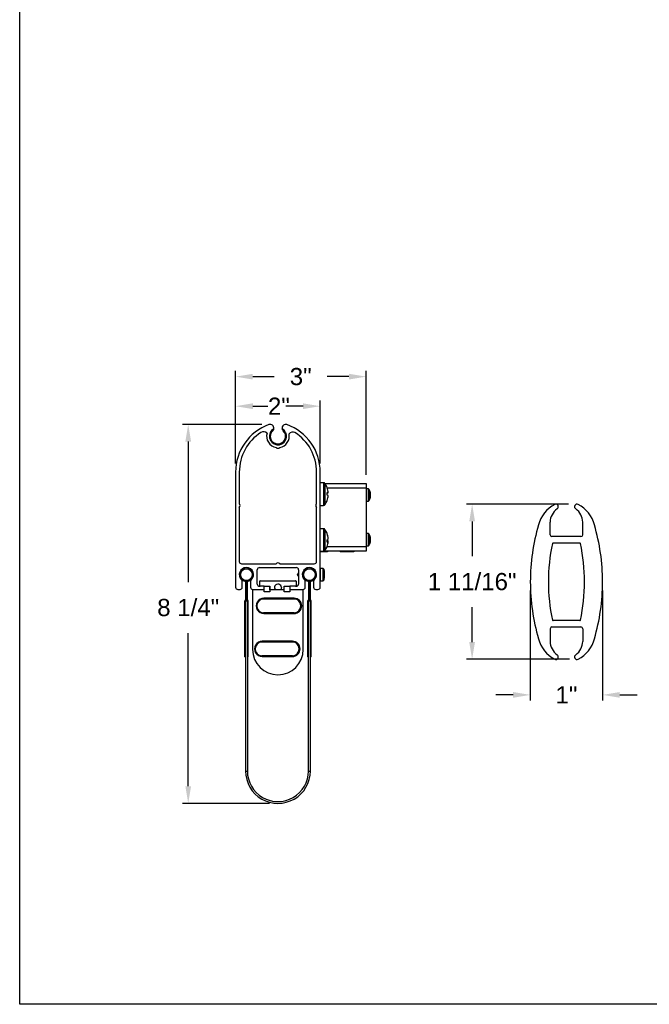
# Model space of a CAD drawing. Header units: inches. Extents: x 170 to 312, y 215 to 248.
# Tile 254 of 256: x 243.58 to 247.01, y 214.76 to 220.12. Entities that reach past the tile are written whole.
import ezdxf

# ---------------------------------------------------------------- set-up
doc = ezdxf.new("R2010")
doc.units = ezdxf.units.IN
doc.header["$LTSCALE"] = 0.25
doc.header["$MEASUREMENT"] = 0
doc.layers.add('ANNOTATIONS', color=1, linetype='Continuous')
doc.layers.add('DETAILS', color=4, linetype='Continuous')
doc.styles.add('ARIAL', font='arial.ttf', dxfattribs={"height": 0.09375})
doc.dimstyles.new('STANDARD$0', dxfattribs={"dimtxt": 0.09375, "dimasz": 0.09375, "dimexe": 0.03125, "dimexo": 0.046875, "dimgap": 0.09, "dimtad": 0, "dimtih": 1, "dimtoh": 1, "dimdec": 4, "dimzin": 0, "dimdsep": 46, "dimtxsty": 'ARIAL', "dimcen": 0.09, "dimadec": 0, "dimazin": 0, "dimtfac": 1, "dimtdec": 4, "dimtofl": 0, "dimtmove": 0, "dimatfit": 1, "dimfxl": 1, "dimtolj": 1, "dimtzin": 0, "dimarcsym": 0})

# ---------------------------------------------------------------- blocks, each defined once
blk = doc.blocks.new('*D253')
at = {"layer": 'ANNOTATIONS', "color": 0, "lineweight": -2, "transparency": 16777216}
for p, q in [((246.5681, 217.484), (246.0117, 217.484)), ((246.0429, 217.3902), (246.0429, 217.1998)), ((246.0429, 216.7324), (246.0429, 216.9228)), ((246.5738, 216.6387), (246.0117, 216.6387))]:
    blk.add_line(p, q, dxfattribs=at)
at = {"layer": 'ANNOTATIONS', "color": 0, "transparency": 16777216}
for points in [[(246.0273, 217.3902), (246.0585, 217.3902), (246.0429, 217.484)], [(246.0273, 216.7324), (246.0585, 216.7324), (246.0429, 216.6387)]]:
    blk.add_solid(points, dxfattribs=at)
at = {"layer": 'defpoints', "color": 0, "transparency": 16777216}
for p in [(246.6149, 217.484), (246.0429, 216.6387), (246.6207, 216.6387)]:
    blk.add_point(p, dxfattribs=at)
at = {"layer": 'ANNOTATIONS', "color": 0, "transparency": 16777216, "insert": (246.0429, 217.0613), "char_height": 0.09375, "attachment_point": 5, "style": 'ARIAL'}
blk.add_mtext('\\A1;1 11/16"', dxfattribs=at)
blk = doc.blocks.new('*D254')
at = {"layer": 'ANNOTATIONS', "color": 0, "lineweight": -2, "transparency": 16777216}
for p, q in [((246.3598, 217.0138), (246.3598, 216.4133)), ((246.7535, 217.0138), (246.7535, 216.4133)), ((246.2661, 216.4446), (246.1723, 216.4446)), ((246.8473, 216.4446), (246.941, 216.4446))]:
    blk.add_line(p, q, dxfattribs=at)
at = {"layer": 'ANNOTATIONS', "color": 0, "transparency": 16777216}
for points in [[(246.2661, 216.4602), (246.2661, 216.429), (246.3598, 216.4446)], [(246.8473, 216.4602), (246.8473, 216.429), (246.7535, 216.4446)]]:
    blk.add_solid(points, dxfattribs=at)
at = {"layer": 'defpoints', "color": 0, "transparency": 16777216}
for p in [(246.3598, 217.0607), (246.7535, 217.0607), (246.7535, 216.4446)]:
    blk.add_point(p, dxfattribs=at)
at = {"layer": 'ANNOTATIONS', "color": 0, "transparency": 16777216, "insert": (246.5567, 216.4446), "char_height": 0.09375, "attachment_point": 5, "style": 'ARIAL'}
blk.add_mtext('\\A1;1"', dxfattribs=at)
blk = doc.blocks.new('*D200')
at = {"layer": 'ANNOTATIONS', "color": 0, "lineweight": -2, "transparency": 16777216}
for p, q in [((244.8974, 217.9187), (244.4653, 217.9187)), ((244.4966, 217.8249), (244.4966, 217.0585)), ((244.4966, 215.947), (244.4966, 216.7816)), ((244.9384, 215.8533), (244.4653, 215.8533))]:
    blk.add_line(p, q, dxfattribs=at)
at = {"layer": 'ANNOTATIONS', "color": 0, "transparency": 16777216}
for points in [[(244.4809, 217.8249), (244.5122, 217.8249), (244.4966, 217.9187)], [(244.4809, 215.947), (244.5122, 215.947), (244.4966, 215.8533)]]:
    blk.add_solid(points, dxfattribs=at)
at = {"layer": 'defpoints', "color": 0, "transparency": 16777216}
for p in [(244.9442, 217.9187), (244.4966, 215.8533), (244.9853, 215.8533)]:
    blk.add_point(p, dxfattribs=at)
at = {"layer": 'ANNOTATIONS', "color": 0, "transparency": 16777216, "insert": (244.4966, 216.92), "char_height": 0.09375, "attachment_point": 5, "style": 'ARIAL'}
blk.add_mtext('\\A1;8 1/4"', dxfattribs=at)
blk = doc.blocks.new('*D201')
at = {"layer": 'ANNOTATIONS', "color": 0, "lineweight": -2, "transparency": 16777216}
for p, q in [((244.7548, 217.7059), (244.7548, 218.2098)), ((245.4658, 217.6436), (245.4658, 218.2098)), ((244.8485, 218.1786), (244.9654, 218.1786)), ((245.372, 218.1786), (245.2531, 218.1786))]:
    blk.add_line(p, q, dxfattribs=at)
at = {"layer": 'ANNOTATIONS', "color": 0, "transparency": 16777216}
for points in [[(244.8485, 218.1942), (244.8485, 218.163), (244.7548, 218.1786)], [(245.372, 218.1942), (245.372, 218.163), (245.4658, 218.1786)]]:
    blk.add_solid(points, dxfattribs=at)
at = {"layer": 'defpoints', "color": 0, "transparency": 16777216}
for p in [(244.7548, 218.1786), (244.7548, 217.659), (245.4658, 217.5967)]:
    blk.add_point(p, dxfattribs=at)
at = {"layer": 'ANNOTATIONS', "color": 0, "transparency": 16777216, "insert": (245.1093, 218.1786), "char_height": 0.09375, "attachment_point": 5, "style": 'ARIAL'}
blk.add_mtext('\\A1;3"', dxfattribs=at)

msp = doc.modelspace()

# ---------------------------------------------------------------- linework, layer by layer
at = {"layer": 'ANNOTATIONS'}
for p, q in [((244.75478, 217.70592), (244.75478, 218.04886)), ((245.21578, 217.70592), (245.21578, 218.04886)), ((244.84853, 218.01761), (244.92977, 218.01761)), ((245.12203, 218.01761), (245.02828, 218.01761))]:
    msp.add_line(p, q, dxfattribs=at)
for points in [[(244.84853, 218.03323), (244.84853, 218.00198), (244.75478, 218.01761)], [(245.12203, 218.03323), (245.12203, 218.00198), (245.21578, 218.01761)]]:
    msp.add_solid(points, dxfattribs=at)
at = {"layer": 'defpoints'}
msp.add_lwpolyline([(263.04861, 214.75854), (243.57874, 214.75854), (243.57874, 227.49365), (263.04861, 227.49365)], close=True, dxfattribs=at)
at = {"layer": 'DETAILS'}
for p, q in [((245.0189, 217.87869), (245.01401, 217.88423)), ((244.75478, 217.65904), (244.75478, 217.03124)), ((244.77478, 217.65904), (244.77478, 217.48588)), ((245.19578, 217.48588), (245.19578, 217.65904)), ((245.21578, 217.03124), (245.21578, 217.65904)), ((245.23398, 217.60024), (245.21578, 217.60024)), ((245.23398, 217.60024), (245.23398, 217.47724)), ((245.24099, 217.59674), (245.46578, 217.59674)), ((245.24112, 217.59655), (245.24112, 217.48094)), ((245.46578, 217.57174), (245.25375, 217.57174)), ((245.46578, 217.59674), (245.46578, 217.22764)), ((245.47662, 217.56749), (245.46578, 217.56749)), ((245.47662, 217.56749), (245.47662, 217.49999)), ((245.47967, 217.56593), (245.47967, 217.50156)), ((245.25315, 217.54567), (245.259, 217.54616)), ((245.259, 217.54574), (245.25317, 217.54528)), ((245.25897, 217.53133), (245.259, 217.53133)), ((245.48964, 217.52775), (245.48656, 217.52814)), ((245.48725, 217.53138), (245.48964, 217.53126)), ((245.48964, 217.53974), (245.48921, 217.53968)), ((244.77478, 217.46588), (244.77478, 217.17124)), ((245.19578, 217.17124), (245.19578, 217.46588)), ((245.21578, 217.47724), (245.23398, 217.47724)), ((245.46578, 217.49999), (245.47662, 217.49999)), ((245.23398, 217.35024), (245.21578, 217.35024)), ((245.23398, 217.35024), (245.23398, 217.22724)), ((245.24112, 217.34655), (245.24112, 217.23094)), ((246.46809, 217.3166), (246.46809, 217.3855)), ((246.64525, 217.3166), (246.64525, 217.3855)), ((245.259, 217.29694), (245.25883, 217.29692)), ((245.47662, 217.32438), (245.46578, 217.32438)), ((245.47662, 217.32438), (245.47662, 217.25688)), ((245.47967, 217.32282), (245.47967, 217.25845)), ((245.48725, 217.28827), (245.48964, 217.28814)), ((245.48964, 217.29663), (245.48921, 217.29657)), ((246.6354, 217.30676), (246.47792, 217.30676)), ((245.25278, 217.25264), (245.46578, 217.25264)), ((245.259, 217.28055), (245.25327, 217.28107)), ((245.25329, 217.28307), (245.259, 217.28268)), ((245.25883, 217.28056), (245.259, 217.28268)), ((245.46578, 217.25688), (245.47662, 217.25688)), ((245.48964, 217.28464), (245.48656, 217.28503)), ((246.48417, 217.27231), (246.62916, 217.27231)), ((245.21578, 217.22724), (245.23398, 217.22724)), ((245.25433, 217.22654), (245.21578, 217.22654)), ((245.25433, 217.22477), (245.21578, 217.22477)), ((245.46578, 217.22764), (245.23659, 217.22764)), ((245.25433, 217.22764), (245.25433, 217.22477)), ((245.32473, 217.22764), (245.32473, 217.22477)), ((245.39887, 217.22654), (245.32473, 217.22654)), ((245.39887, 217.22477), (245.32473, 217.22477)), ((245.40071, 217.22861), (245.39887, 217.22477)), ((245.39887, 217.22654), (245.39887, 217.22477)), ((244.78728, 217.15874), (244.97528, 217.15874)), ((244.87278, 217.04874), (244.87278, 217.12624)), ((244.88528, 217.13874), (245.08528, 217.13874)), ((244.99528, 217.15874), (245.18328, 217.15874)), ((245.09778, 217.12624), (245.09778, 217.04874)), ((245.23071, 217.13282), (245.21788, 217.13349)), ((245.21788, 217.066), (245.21788, 217.13349)), ((245.23071, 217.06667), (245.23071, 217.13282)), ((245.23519, 217.12941), (245.23519, 217.07008)), ((245.12117, 217.09001), (245.11901, 217.09001)), ((245.12137, 217.11017), (245.1192, 217.11017)), ((245.1192, 217.08931), (245.12137, 217.08931)), ((245.19253, 217.08451), (245.19353, 217.08282)), ((245.19435, 217.11017), (245.19345, 217.11017)), ((245.23822, 217.11775), (245.23822, 217.11801)), ((245.23822, 217.10279), (245.23944, 217.10292)), ((245.23822, 217.0967), (245.23822, 217.10279)), ((245.23822, 217.08148), (245.23822, 217.08174)), ((244.79128, 217.03124), (244.79128, 217.06196)), ((244.80876, 217.06318), (244.80876, 216.96475)), ((244.80876, 217.04883), (244.81368, 217.04883)), ((244.81368, 217.06318), (244.81368, 216.96475)), ((244.81387, 216.96475), (244.81387, 217.06318)), ((244.81387, 217.04883), (244.81879, 217.04883)), ((244.81879, 216.96475), (244.81879, 217.06318)), ((244.83628, 217.06196), (244.83628, 217.03124)), ((244.90953, 217.03624), (244.88528, 217.03624)), ((244.88685, 217.03821), (244.88685, 217.0638)), ((244.88882, 217.06577), (245.08173, 217.06577)), ((244.90953, 217.0365), (244.94078, 217.0365)), ((244.90953, 217.00525), (244.90953, 217.0365)), ((244.94078, 217.0365), (244.94078, 217.00525)), ((244.94098, 217.01656), (244.94098, 217.03428)), ((245.0189, 217.0365), (245.05015, 217.0365)), ((245.0189, 217.00525), (245.0189, 217.0365)), ((245.05015, 217.0365), (245.05015, 217.00525)), ((245.08528, 217.03624), (245.05015, 217.03624)), ((245.0837, 217.0638), (245.0837, 217.03821)), ((245.13428, 217.03124), (245.13428, 217.06196)), ((245.15176, 217.06318), (245.15176, 216.96475)), ((245.15176, 217.04883), (245.15668, 217.04883)), ((245.15668, 217.06318), (245.15668, 216.96475)), ((245.15687, 216.96475), (245.15687, 217.06318)), ((245.15687, 217.04883), (245.16179, 217.04883)), ((245.16179, 216.96475), (245.16179, 217.06318)), ((245.17928, 217.06196), (245.17928, 217.03124)), ((245.21788, 217.066), (245.23071, 217.06667)), ((244.76728, 217.01874), (244.77878, 217.01874)), ((244.84748, 217.01656), (244.84748, 216.69176)), ((244.90953, 217.01656), (244.84748, 217.01656)), ((244.84878, 217.01874), (244.90953, 217.01874)), ((245.07288, 216.96671), (244.89731, 216.9668)), ((244.90699, 216.96804), (245.08949, 216.96795)), ((245.07287, 216.9714), (244.9088, 216.9714)), ((244.94078, 217.00525), (244.90953, 217.00525)), ((245.0189, 217.01656), (244.94078, 217.01656)), ((245.05015, 217.00525), (245.0189, 217.00525)), ((245.05015, 217.01874), (245.12178, 217.01874)), ((245.12307, 217.01656), (245.05015, 217.01656)), ((245.12307, 216.69176), (245.12307, 217.01656)), ((245.19178, 217.01874), (245.20328, 217.01874)), ((244.82362, 216.95508), (244.80393, 216.95508)), ((244.80393, 216.95508), (244.80393, 216.65128)), ((244.80876, 216.96475), (244.80459, 216.95754)), ((244.80885, 216.95508), (244.80459, 216.95754)), ((244.80876, 216.96475), (244.81302, 216.96229)), ((244.80876, 216.96475), (244.81368, 216.96475)), ((244.81302, 216.96229), (244.80885, 216.95508)), ((244.80885, 216.95508), (244.80885, 216.0297)), ((244.81879, 216.96475), (244.81387, 216.96475)), ((244.81879, 216.96475), (244.81453, 216.96229)), ((244.8187, 216.95508), (244.81453, 216.96229)), ((244.8187, 216.95508), (244.82296, 216.95754)), ((244.8187, 216.95508), (244.8187, 216.0297)), ((244.82296, 216.95754), (244.81879, 216.96475)), ((244.82362, 216.65128), (244.82362, 216.95508)), ((245.16662, 216.95508), (245.14693, 216.95508)), ((245.14693, 216.95508), (245.14693, 216.65128)), ((245.15176, 216.96475), (245.14759, 216.95754)), ((245.15185, 216.95508), (245.14759, 216.95754)), ((245.15176, 216.96475), (245.15602, 216.96229)), ((245.15176, 216.96475), (245.15668, 216.96475)), ((245.15602, 216.96229), (245.15185, 216.95508)), ((245.15185, 216.0297), (245.15185, 216.95508)), ((245.16179, 216.96475), (245.15687, 216.96475)), ((245.16179, 216.96475), (245.15753, 216.96229)), ((245.1617, 216.95508), (245.15753, 216.96229)), ((245.1617, 216.95508), (245.16596, 216.95754)), ((245.1617, 216.0297), (245.1617, 216.95508)), ((245.16596, 216.95754), (245.16179, 216.96475)), ((245.16662, 216.65128), (245.16662, 216.95508)), ((244.90698, 216.89252), (245.07283, 216.89244)), ((245.07283, 216.89119), (244.90698, 216.89127)), ((244.90879, 216.88774), (245.07285, 216.88774)), ((246.46809, 216.80479), (246.46809, 216.73589)), ((246.47792, 216.81463), (246.6354, 216.81463)), ((246.62916, 216.84908), (246.48417, 216.84908)), ((246.64525, 216.80479), (246.64525, 216.73589)), ((245.06405, 216.73237), (244.88847, 216.73246)), ((244.89815, 216.7337), (245.08066, 216.73361)), ((245.06403, 216.73706), (244.89997, 216.73706)), ((244.80885, 216.65128), (244.80393, 216.65128)), ((244.82362, 216.65128), (244.8187, 216.65128)), ((244.89815, 216.65818), (245.064, 216.6581)), ((245.064, 216.65685), (244.89815, 216.65693)), ((244.89996, 216.6534), (245.06402, 216.6534)), ((245.15185, 216.65128), (245.14693, 216.65128)), ((245.16662, 216.65128), (245.1617, 216.65128)), ((244.80885, 216.0297), (244.8187, 216.0297)), ((245.15185, 216.0297), (245.1617, 216.0297))]:
    msp.add_line(p, q, dxfattribs=at)
at = {"layer": 'DETAILS', "flags": 128}
for points in [[(245.0189, 217.88661), (245.01847, 217.88704), (245.00816, 217.89486)], [(245.25311, 217.57352), (245.25319, 217.57354), (245.25325, 217.57354), (245.25328, 217.57352), (245.25329, 217.57348), (245.25328, 217.57342), (245.25325, 217.57334), (245.2532, 217.57327)], [(245.25324, 217.25389), (245.25319, 217.25371), (245.25311, 217.25353)], [(245.23944, 217.09657), (245.23933, 217.09658), (245.2392, 217.09659), (245.23907, 217.09661), (245.23892, 217.09662), (245.23876, 217.09664), (245.23859, 217.09666), (245.23842, 217.09668), (245.23822, 217.0967)], [(245.00403, 217.02952), (245.0026, 217.02235), (244.99882, 217.01656)], [(244.90698, 216.89252), (244.90698, 216.89228), (244.90698, 216.89204), (244.90698, 216.89183), (244.90698, 216.89164), (244.90698, 216.89148), (244.90698, 216.89137), (244.90698, 216.8913), (244.90698, 216.89127)], [(245.07283, 216.89244), (245.07283, 216.89219), (245.07283, 216.89196), (245.07283, 216.89174), (245.07283, 216.89155), (245.07283, 216.8914), (245.07283, 216.89128), (245.07283, 216.89121), (245.07283, 216.89119)], [(244.89815, 216.65818), (244.89815, 216.65794), (244.89815, 216.6577), (244.89815, 216.65749), (244.89815, 216.6573), (244.89815, 216.65714), (244.89815, 216.65703), (244.89815, 216.65696), (244.89815, 216.65693)], [(245.064, 216.6581), (245.064, 216.65785), (245.064, 216.65762), (245.064, 216.6574), (245.064, 216.65721), (245.064, 216.65706), (245.064, 216.65694), (245.064, 216.65687), (245.064, 216.65685)]]:
    msp.add_lwpolyline(points, dxfattribs=at)
at = {"layer": 'DETAILS'}
for centre in [(244.81378, 217.09974), (245.15678, 217.09974)]:
    msp.add_circle(centre, 0.03199, dxfattribs=at)
for centre, radius, start, end in [((245.02978, 217.65904), 0.275, 109.94857, 180), ((244.90738, 217.84693), 0.03087, 52.72883, 118.06154), ((244.94278, 217.89874), 0.02, 348.79499, 109.94857), ((244.98528, 217.85395), 0.04687, 119.21795, 44.9083), ((244.98528, 217.85395), 0.04175, 133.49246, 46.50781), ((245.02778, 217.89874), 0.02, 70.05143, 191.20501), ((244.94078, 217.65904), 0.275, 0, 70.05143), ((245.02978, 217.65904), 0.255, 122.47572, 180), ((244.98528, 217.85395), 0.06175, 163.49293, 260.68029), ((244.98528, 217.85395), 0.06175, 279.31971, 12.33784), ((245.06589, 217.85128), 0.02575, 62.71464, 141.98041), ((244.94078, 217.65904), 0.255, 0, 57.52428), ((244.98528, 217.80051), 0.0125, 216.8699, 323.1301), ((245.23398, 217.59149), 0.00875, 35.31577, 90), ((245.15953, 217.53874), 0.1, 20.34003, 35.31577), ((245.15921, 217.53897), 0.10005, 4.11917, 20.20228), ((245.47662, 217.56374), 0.00375, 35.6682, 90), ((245.43483, 217.53374), 0.0552, 12.33333, 35.6682), ((245.15953, 217.53874), 0.1, 324.68423, 339.65997), ((245.25446, 217.51711), 0.0294, 81.11336, 92.64181), ((245.1318, 217.53975), 0.12149, 356.82436, 3.17564), ((245.24946, 217.57571), 0.03145, 276.66302, 287.66939), ((245.24946, 217.50178), 0.03146, 72.33106, 83.33585), ((245.15892, 217.53896), 0.10034, 339.82505, 355.87732), ((245.15921, 217.53852), 0.10005, 339.79772, 355.88083), ((245.25269, 217.50392), 0.000602, 6.04076, 46.24537), ((245.1319, 217.53773), 0.12139, 357.76773, 0.47706), ((245.43483, 217.53374), 0.0552, 324.3318, 347.66667), ((245.44307, 217.53554), 0.04676, 5.14274, 21.91991), ((245.47672, 217.55137), 0.00987, 350.46581, 9.53419), ((245.44071, 217.53179), 0.04913, 5.18823, 21.42028), ((245.47693, 217.53943), 0.01311, 316.57927, 345.875), ((245.42898, 217.52646), 0.05761, 356.06223, 3.93777), ((245.47948, 217.53034), 0.01049, 311.65308, 345.69187), ((245.4794, 217.52899), 0.01049, 12.46636, 26.94318), ((245.44302, 217.53195), 0.04681, 347.66915, 354.85372), ((245.44148, 217.53558), 0.04836, 350.75184, 354.87191), ((244.76728, 217.47588), 0.0125, 306.8699, 53.1301), ((245.20328, 217.47588), 0.0125, 126.8699, 233.1301), ((245.23398, 217.48599), 0.00875, 270, 324.68423), ((245.47662, 217.50374), 0.00375, 270, 324.3318), ((246.57635, 217.32645), 0.1773, 118.17263, 165.53328), ((246.55666, 217.3855), 0.08858, 124.89672, 180), ((246.4984, 217.46995), 0.01403, 302.76057, 114.22678), ((246.61493, 217.46995), 0.01403, 65.77323, 237.23943), ((246.55666, 217.3855), 0.08858, 0, 55.10328), ((246.53698, 217.32645), 0.1773, 14.46672, 61.82737), ((245.23398, 217.34149), 0.00875, 35.31577, 90), ((245.15953, 217.28874), 0.1, 20.5151, 35.31577), ((247.45351, 217.0607), 1.0937, 163.53236, 180.0002), ((245.65982, 217.0607), 1.0937, 359.9998, 16.46765), ((245.16175, 217.28987), 0.09751, 4.16017, 20.46432), ((245.25057, 217.32296), 0.00273, 338.5551, 21.4449), ((245.16031, 217.28759), 0.09896, 4.17836, 20.32239), ((245.24883, 217.30196), 0.01244, 290.12839, 324.90176), ((245.13437, 217.28362), 0.11893, 356.79029, 3.20971), ((245.24883, 217.27553), 0.01244, 35.0985, 69.87136), ((245.47662, 217.32063), 0.00375, 35.6682, 90), ((245.43483, 217.29063), 0.0552, 12.33333, 35.6682), ((245.44307, 217.29243), 0.04676, 5.14271, 21.91989), ((245.47672, 217.30826), 0.00987, 350.46588, 9.53412), ((245.44071, 217.28868), 0.04913, 5.18825, 21.42029), ((245.47693, 217.29632), 0.01311, 316.57948, 345.87495), ((245.42898, 217.28335), 0.05761, 356.06223, 3.93777), ((245.4794, 217.28588), 0.01049, 12.46653, 26.94328), ((245.44148, 217.29247), 0.04836, 350.7519, 354.87192), ((246.47792, 217.3166), 0.00984, 180, 270), ((246.6354, 217.3166), 0.00984, 270, 0), ((245.15953, 217.28874), 0.1, 324.68423, 339.4849), ((245.25117, 217.28679), 0.01002, 281.16508, 321.46859), ((245.16175, 217.28762), 0.09751, 339.53567, 355.83984), ((245.47662, 217.26063), 0.00375, 270, 324.3318), ((245.43483, 217.29063), 0.0552, 324.3318, 347.66667), ((245.47948, 217.28723), 0.01049, 311.65339, 345.69157), ((245.44302, 217.28884), 0.04682, 347.66929, 354.85358), ((247.45352, 217.0607), 0.99528, 167.90769, 180.0002), ((246.48417, 217.26837), 0.00394, 90, 167.90769), ((246.62916, 217.26837), 0.00394, 12.09232, 90), ((245.65981, 217.0607), 0.99528, 359.99981, 12.09232), ((245.23398, 217.23599), 0.00875, 270, 324.68423), ((244.78728, 217.17124), 0.0125, 180, 270), ((244.81378, 217.09974), 0.039, 312.8133, 227.1867), ((244.81378, 217.09974), 0.03691, 277.81645, 262.18355), ((244.88528, 217.12624), 0.0125, 90, 180), ((244.98528, 217.15124), 0.0125, 36.8699, 143.1301), ((245.08528, 217.12624), 0.0125, 0, 90), ((245.15678, 217.09974), 0.039, 312.8133, 227.1867), ((245.15678, 217.09974), 0.03691, 277.81645, 262.18355), ((245.18328, 217.17124), 0.0125, 270, 0), ((245.21778, 217.13149), 0.002, 87, 180), ((245.23045, 217.12783), 0.005, 18.4974, 87), ((245.14651, 217.09974), 0.09351, 11.26195, 18.4974), ((245.14651, 217.09974), 0.09351, 341.5026, 348.73805), ((245.14621, 217.09975), 0.09376, 6.08087, 11.06999), ((245.14621, 217.09974), 0.09376, 348.93001, 353.91914), ((245.16009, 217.10235), 0.07969, 1.85081, 5.27754), ((245.22499, 217.10608), 0.01479, 347.66359, 355.51652), ((245.22499, 217.09341), 0.01479, 4.4834, 12.33653), ((245.16009, 217.09714), 0.07969, 354.72244, 358.14921), ((244.76728, 217.03124), 0.0125, 180, 270), ((244.77878, 217.03124), 0.0125, 270, 0), ((244.77878, 217.06196), 0.0125, 0, 47.1867), ((244.80876, 217.06318), 0.00492, 0, 82.18355), ((244.81879, 217.06318), 0.00492, 97.81645, 180), ((244.84878, 217.06196), 0.0125, 132.8133, 180), ((244.84878, 217.03124), 0.0125, 180, 270), ((244.88528, 217.04874), 0.0125, 180, 270), ((244.88882, 217.0638), 0.00197, 90, 180), ((244.88882, 217.03821), 0.00197, 180, 270), ((244.93902, 217.03428), 0.00197, 0, 26.61973), ((244.98528, 217.02952), 0.01875, 0, 223.73616), ((245.08173, 217.0638), 0.00197, 0, 90), ((245.08173, 217.03821), 0.00197, 270, 0), ((245.08528, 217.04874), 0.0125, 270, 0), ((245.12178, 217.03124), 0.0125, 270, 0), ((245.12178, 217.06196), 0.0125, 0, 47.1867), ((245.15176, 217.06318), 0.00492, 0, 82.18355), ((245.16179, 217.06318), 0.00492, 97.81645, 180), ((245.19178, 217.06196), 0.0125, 132.8133, 180), ((245.19178, 217.03124), 0.0125, 180, 270), ((245.20328, 217.03124), 0.0125, 270, 0), ((245.21778, 217.06799), 0.002, 180, 273), ((245.23045, 217.07166), 0.005, 273, 341.5026), ((247.45351, 217.06069), 1.0937, 179.99981, 196.46765), ((247.45352, 217.06069), 0.99528, 179.99981, 192.09232), ((245.65981, 217.06069), 0.99528, 347.90768, 0.00019), ((245.65982, 217.06069), 1.0937, 343.53235, 0.0002), ((244.90882, 216.92957), 0.04183, 89.9735, 270), ((244.907, 216.92966), 0.03839, 89.97083, 269.97083), ((244.907, 216.92966), 0.03714, 89.97083, 269.97083), ((245.07285, 216.92957), 0.03839, 269.97083, 89.97083), ((245.07285, 216.92957), 0.03714, 269.97083, 89.97083), ((245.07285, 216.92957), 0.04183, 270, 90), ((244.80885, 216.95508), 0.00492, 150, 180), ((244.80876, 216.96475), 0.00492, 330, 0), ((244.81879, 216.96475), 0.00492, 180, 210), ((244.8187, 216.95508), 0.00492, 0, 30), ((245.15185, 216.95508), 0.00492, 150, 180), ((245.15176, 216.96475), 0.00492, 330, 0), ((245.16179, 216.96475), 0.00492, 180, 210), ((245.1617, 216.95508), 0.00492, 0, 30), ((246.47792, 216.80479), 0.00984, 90, 180), ((246.48417, 216.85302), 0.00394, 192.09232, 270), ((246.62916, 216.85302), 0.00394, 270, 347.90768), ((246.6354, 216.80479), 0.00984, 0, 90), ((246.57635, 216.79495), 0.1773, 194.46673, 241.82737), ((246.53698, 216.79495), 0.1773, 298.17263, 345.53328), ((244.89999, 216.69523), 0.04183, 89.9735, 270), ((244.89817, 216.69532), 0.03839, 89.97083, 269.97083), ((244.89817, 216.69532), 0.03714, 89.97083, 269.97083), ((245.06402, 216.69523), 0.03839, 269.97083, 89.97083), ((245.06402, 216.69523), 0.03714, 269.97083, 89.97083), ((245.06402, 216.69523), 0.04183, 270, 90), ((246.55666, 216.73589), 0.08858, 180, 235.10328), ((246.55666, 216.73589), 0.08858, 304.89672, 0), ((244.98528, 216.69176), 0.1378, 180, 0), ((246.4984, 216.65145), 0.01403, 245.77323, 57.23943), ((246.61493, 216.65145), 0.01403, 122.76057, 294.22677), ((244.98528, 216.0297), 0.17642, 180, 0.00001), ((244.98528, 216.0297), 0.16658, 180, 0.00001)]:
    msp.add_arc(centre, radius, start, end, dxfattribs=at)
msp.add_ellipse((245.0931, 217.09974), major_axis=(0.03574, -0.01028), ratio=0.048755, start_param=5.5268083, end_param=5.6231811, dxfattribs=at)
for points, knots in [([(244.96239, 217.89486), (244.96189, 217.89305), (244.96093, 217.88966), (244.95845, 217.88613), (244.95687, 217.88456), (244.95654, 217.88423)], [0, 0, 0, 0, 0.4754678, 0.89118, 1, 1, 1, 1]), ([(245.01401, 217.88423), (245.01275, 217.88565), (245.01024, 217.88847), (245.00872, 217.8923), (245.00826, 217.89441), (245.00816, 217.89486)], [0, 0, 0, 0, 0.4419202, 0.8818258, 1, 1, 1, 1]), ([(245.09778, 217.10974), (245.09428, 217.10641), (245.08728, 217.09974), (245.09428, 217.09308), (245.09778, 217.08975)], [0, 0, 0, 0, 0.4999999, 1, 1, 1, 1]), ([(245.19378, 217.10963), (245.19308, 217.11079), (245.19167, 217.11313), (245.19028, 217.11548), (245.18958, 217.11666)], [0, 0, 0, 0, 0.4972927, 1, 1, 1, 1]), ([(245.19087, 217.0873), (245.19106, 217.08699), (245.19158, 217.08612), (245.1921, 217.08525), (245.19243, 217.08469)], [0, 0, 0, 0, 0.3572387, 1, 1, 1, 1]), ([(245.19202, 217.08979), (245.19211, 217.08901), (245.19233, 217.08726), (245.19257, 217.08632), (245.1927, 217.0858)], [0, 0, 0, 0, 0.4475741, 1, 1, 1, 1]), ([(245.19283, 217.09563), (245.19294, 217.09476), (245.19321, 217.09244), (245.19346, 217.09064), (245.19362, 217.08951)], [0, 0, 0, 0, 0.378144, 1, 1, 1, 1])]:
    msp.add_open_spline(points, degree=3, knots=knots, dxfattribs=at)

# ---------------------------------------------------------------- texts
at = {"layer": 'ANNOTATIONS', "insert": (244.99055, 218.01761), "char_height": 0.09375, "attachment_point": 5, "style": 'ARIAL'}
msp.add_mtext('\\A1;2"', dxfattribs=at)

# ---------------------------------------------------------------- dimensions: what is measured, and where the dimension line sits
at = {"layer": 'ANNOTATIONS'}
for base, p1, p2, text, picture, middle in [((244.75478, 218.17858), (245.46578, 217.59674), (244.75478, 217.65904), '3"', '*D201', (245.10926, 218.17858)), ((246.75352, 216.4446), (246.35981, 217.0607), (246.75352, 217.0607), '1"', '*D254', (246.55666, 216.4446))]:
    dim = msp.add_linear_dim(base=base, p1=p1, p2=p2, text=text, dimstyle='STANDARD$0', dxfattribs=at)
    dim.commit()
    dim.dimension.update_dxf_attribs({"geometry": picture, "text_midpoint": middle, "dimtype": 160})
for base, p1, p2, text, picture, middle in [((244.49657, 215.85328), (244.94423, 217.91869), (244.98528, 215.85328), '8 1/4"', '*D200', (244.49657, 216.92005)), ((246.0429, 216.63866), (246.61493, 217.48397), (246.62069, 216.63866), '1 11/16"', '*D253', (246.0429, 217.06131))]:
    dim = msp.add_linear_dim(base=base, p1=p1, p2=p2, angle=90, text=text, dimstyle='STANDARD$0', dxfattribs=at)
    dim.commit()
    dim.dimension.update_dxf_attribs({"geometry": picture, "text_midpoint": middle, "dimtype": 160})

doc.saveas('drawing.dxf')
